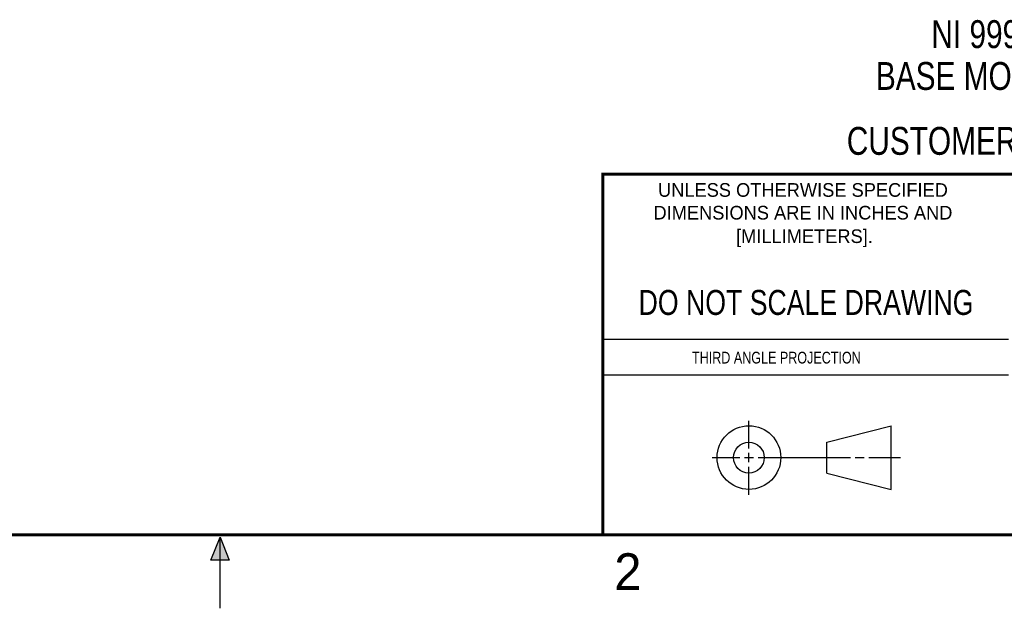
# Model space of a CAD drawing. Header units: inches. Extents: x 0 to 22, y 0 to 17.
# Tile 13 of 33: x 9.6 to 16.3, y 0 to 4. Entities that reach past the tile are written whole.
import ezdxf

# ---------------------------------------------------------------- set-up
doc = ezdxf.new("R2010")
doc.units = ezdxf.units.IN
doc.header["$LTSCALE"] = 1.21
doc.header["$MEASUREMENT"] = 0
doc.layers.get('0').update_dxf_attribs({"linetype": 'CONTINUOUS'})
doc.layers.add('DETAIL', color=7, linetype='CONTINUOUS')
doc.styles.get("Standard").update_dxf_attribs({"font": 'txt', "width": 0.8})
doc.styles.add('TEXTSTYLE_2', font='txt')

msp = doc.modelspace()

# ---------------------------------------------------------------- hatches: boundary and pattern name
at = {"linetype": 'CONTINUOUS'}
msp.add_hatch(color=2, dxfattribs=at).paths.add_polyline_path([(10.9375, 0.3287), (11, 0.485), (11.0625, 0.3287)])

# ---------------------------------------------------------------- linework, layer by layer
at = {"color": 2, "linetype": 'CONTINUOUS'}
for p, q in [((13.61, 1.835), (16.375, 1.835)), ((16.375, 1.5888), (13.61, 1.5888)), ((14.6059, 1.0901), (14.6059, 1.2769)), ((14.3557, 1.0276), (14.5434, 1.0276)), ((14.5747, 1.0276), (14.6372, 1.0276)), ((14.6059, 0.9964), (14.6059, 1.0589)), ((14.6684, 1.0276), (15.2987, 1.0276)), ((15.3299, 1.0276), (15.3924, 1.0276)), ((15.4237, 1.0276), (15.6394, 1.0276)), ((14.6059, 0.7723), (14.6059, 0.9651)), ((10.9375, 0.3287), (11, 0.485)), ((11, 0.485), (11.0625, 0.3287)), ((11, 0), (11, 0.485)), ((11.0625, 0.3287), (10.9375, 0.3287))]:
    msp.add_line(p, q, dxfattribs=at)
at = {"color": 7, "linetype": 'CONTINUOUS'}
for p, q in [((15.1374, 1.132), (15.5769, 1.2447)), ((15.5769, 0.8105), (15.5769, 1.2447)), ((15.1374, 0.9219), (15.1374, 1.132)), ((15.1374, 0.9219), (15.5769, 0.8105))]:
    msp.add_line(p, q, dxfattribs=at)
at = {"color": 7, "linetype": 'CONTINUOUS', "const_width": 0.02}
for points in [[(13.6, 2.9595), (21.5, 2.96)], [(13.61, 0.5), (13.61, 2.96)], [(0.5, 0.5), (21.5, 0.5)]]:
    msp.add_lwpolyline(points, dxfattribs=at)
at = {"color": 7, "linetype": 'CONTINUOUS'}
for centre, radius in [((14.6059, 1.0276), 0.2171), ((14.6054, 1.0269), 0.105)]:
    msp.add_circle(centre, radius, dxfattribs=at)

# ---------------------------------------------------------------- texts
at = {"color": 7, "linetype": 'CONTINUOUS', "attachment_point": 2, "line_spacing_factor": 0.9}
for s, insert, char_height, width in [('CUSTOMER DRAWING', (16.3742, 3.2811), 0.19, 2.432), ('DO NOT SCALE DRAWING', (14.9953, 2.1698), 0.17, 2.72)]:
    msp.add_mtext(s, dxfattribs=dict(at, insert=insert, char_height=char_height, width=width))
at = {"color": 2, "linetype": 'CONTINUOUS', "line_spacing_factor": 0.9, "style": 'TEXTSTYLE_2'}
for s, insert, char_height, width, attachment_point in [('UNLESS OTHERWISE SPECIFIED', (14.9742, 2.8979), 0.093, 2.418, 2), ('DIMENSIONS ARE IN INCHES AND', (14.9742, 2.7431), 0.093, 2.604, 2), ('[MILLIMETERS].', (14.9844, 2.5829), 0.093, 1.302, 2), ('2', (13.6875, 0.375), 0.25, 0.25, 1)]:
    msp.add_mtext(s, dxfattribs=dict(at, insert=insert, char_height=char_height, width=width, attachment_point=attachment_point))
at = {"color": 2, "linetype": 'CONTINUOUS', "insert": (14.2178, 1.7486), "char_height": 0.08, "width": 1.408, "attachment_point": 1, "line_spacing_factor": 0.9}
msp.add_mtext('THIRD ANGLE PROJECTION', dxfattribs=at)
at = {"layer": 'DETAIL', "color": 2, "linetype": 'CONTINUOUS', "insert": (16.2059, 4.0087), "char_height": 0.19, "width": 1.672, "attachment_point": 2, "line_spacing_factor": 0.9}
msp.add_mtext('NI 9997\\PBASE MODULE', dxfattribs=at)

doc.saveas('drawing.dxf')
